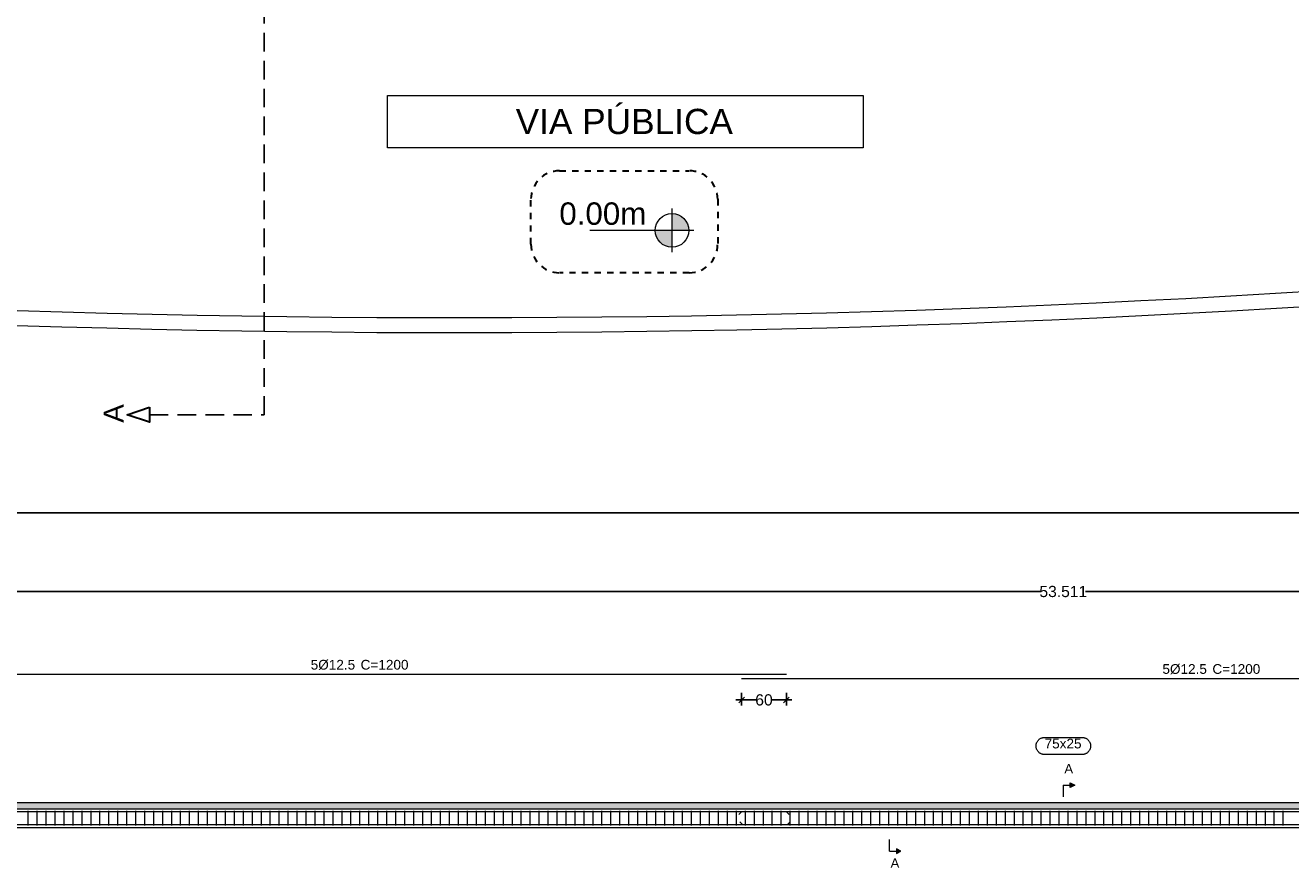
# Model space of a CAD drawing. Header units: millimetres. Extents: x 83 to 471, y -739 to 93.
# Tile 58 of 179: x 127 to 150, y -533 to -518. Entities that reach past the tile are written whole.
import ezdxf
from ezdxf.enums import TextEntityAlignment as Align

# ---------------------------------------------------------------- set-up
doc = ezdxf.new("R2010")
doc.units = ezdxf.units.MM
doc.linetypes.add('CYPE_RAYA', pattern=[0.225, 0.1125, -0.1125])
doc.linetypes.add('TRAZO_INTERIOR_VIGA', pattern=[0.375, 0.25, -0.125])
for name, color, linetype, lineweight in [('A-FLOR', 7, 'Continuous', 9), ('ARM_LONGITUDINAL_Ø12_5', 7, 'Continuous', 9), ('ARM_TRANSVERSAL_Ø6_3', 7, 'Continuous', 9), ('COTA', 7, 'Continuous', 20), ('COTAS', 250, 'Continuous', 5), ('ELE_CONT_MUROS_SOBRE_VAO', 7, 'Continuous', 0), ('ELE_CONT_VIG_CONCRETO', 7, 'Continuous', 9), ('ELE_COT_COT_ARM', 7, 'Continuous', 9), ('ELE_REF_LINHAS_MARCAS_PLANTA', 7, 'Continuous', 9), ('ELE_REF_MARCAS_PLANTA', 7, 'Continuous', 9), ('ELE_REF_REF_NOME', 7, 'Continuous', 9), ('ELE_REF_TEXTO_REF_NOME', 7, 'Continuous', 9), ('L1', 7, 'Continuous', 9), ('OT_SEC_LAJE', 7, 'Continuous', 20), ('PECA_COMPLETA', 7, 'Continuous', 0), ('POR_ARM_LONG_ARM_TEXTOS', 7, 'Continuous', 9), ('POR_ARM_LONG_TXT_COMP', 7, 'Continuous', 9), ('SAP_DIMENSION_Y_ARM', 7, 'Continuous', 0)]:
    doc.layers.add(name, color=color, linetype=linetype, lineweight=lineweight)
doc.layers.add('RAMPA', color=253, linetype='Continuous')
doc.styles.add('Arial', font='arial.ttf')
doc.dimstyles.new('cype_oblique', dxfattribs={"dimtxt": 0.2, "dimasz": 0.1, "dimexe": 0.1, "dimexo": 0.1, "dimgap": 0, "dimtad": 0, "dimdec": 0, "dimlfac": 30, "dimzin": 0, "dimdsep": 46, "dimtxsty": 'Arial', "dimblk1": 'OBLIQUE', "dimblk2": 'OBLIQUE', "dimsah": 1, "dimcen": 0.09, "dimdle": 0.1, "dimadec": 0, "dimazin": 0, "dimtfac": 1, "dimtdec": 0, "dimtofl": 0, "dimtmove": 2, "dimatfit": 3, "dimfxl": 1, "dimtolj": 1, "dimtzin": 0, "dimarcsym": 0})

# ---------------------------------------------------------------- blocks, each defined once
blk = doc.blocks.new('ililil')
at = {"layer": 'COTA', "linetype": 'ByBlock'}
h = blk.add_hatch(color=1, dxfattribs=at)
h.dxf.hatch_style = 1
h.paths.add_polyline_path([(0.1125, 0), (0, 0), (0, -0.1125, 0.41421356), (0.1125, 0)])
h.paths.add_polyline_path([(0, 0), (0, 0.1125, 0.41421356), (-0.1125, 0), (0, 0)])
at = {"layer": 'COTA', "color": 1}
for p, q in [((0, 0.14625), (0, -0.551175)), ((0.14625, 0), (-0.14625, 0))]:
    blk.add_line(p, q, dxfattribs=at)
at = {"layer": 'COTA', "color": 1, "linetype": 'ByBlock'}
blk.add_circle((0, 0), 0.1125, dxfattribs=at)
blk = doc.blocks.new('G$C64FE85D2')
at = {"layer": 'OT_SEC_LAJE', "lineweight": 30}
blk.add_lwpolyline([(-6.645, -37.849), (-6.645, -38.049), (-6.945, -37.949), (-6.645, -37.849)], close=True, dxfattribs=at)
at = {"layer": 'RAMPA', "linetype": 'TRAZO_INTERIOR_VIGA'}
blk.add_lwpolyline([(-6.645, -37.949), (-5.106, -37.949), (-5.106, -17.767), (-1.619, -17.767), (-1.619, -3.88), (-5.106, -3.88), (-5.106, 3.866), (-6.356, 3.866)], dxfattribs=at)
at = {"layer": 'OT_SEC_LAJE', "lineweight": 30, "style": 'Arial', "text_generation_flag": 2}
blk.add_text('A', height=0.267, rotation=90, dxfattribs=at).set_placement((-6.993, -37.807))
blk = doc.blocks.new('_OBLIQUE')
at = {"color": 0, "linetype": 'ByBlock', "lineweight": -2}
blk.add_line((-0.5, -0.5), (0.5, 0.5), dxfattribs=at)
blk = doc.blocks.new('*D5210')
at = {"layer": 'Defpoints', "color": 0}
for p in [(0, 3.772), (0, 3.772), (71.348, 3.772)]:
    blk.add_point(p, dxfattribs=at)
at = {"layer": 'L1', "color": 0, "lineweight": -2}
for p, q in [((-0.1, 3.772), (35.278, 3.772)), ((0, 3.772), (0, 3.772)), ((71.448, 3.772), (36.07, 3.772)), ((71.348, 3.772), (71.348, 3.772))]:
    blk.add_line(p, q, dxfattribs=at)
at = {"layer": 'L1', "color": 0, "linetype": 'ByBlock', "lineweight": -2, "xscale": 0.1, "yscale": 0.1, "zscale": 0.1, "rotation": 180}
blk.add_blockref('_OBLIQUE', (0, 3.772), dxfattribs=at)
at = {"layer": 'L1', "color": 0, "linetype": 'ByBlock', "lineweight": -2, "xscale": 0.1, "yscale": 0.1, "zscale": 0.1}
blk.add_blockref('_OBLIQUE', (71.348, 3.772), dxfattribs=at)
at = {"layer": 'L1', "color": 0, "insert": (35.674, 3.772), "char_height": 0.2, "attachment_point": 5, "style": 'Arial'}
blk.add_mtext('\\A1;53.511', dxfattribs=at)
blk = doc.blocks.new('*D5213')
at = {"layer": 'Defpoints', "color": 0}
for p in [(29.931, 2.063), (30.731, 2.063), (30.731, 1.837)]:
    blk.add_point(p, dxfattribs=at)
at = {"layer": 'ELE_COT_COT_ARM', "color": 0, "lineweight": -2}
for p, q in [((29.831, 1.837), (30.188, 1.837)), ((29.931, 1.963), (29.931, 1.737)), ((30.831, 1.837), (30.475, 1.837)), ((30.731, 1.963), (30.731, 1.737))]:
    blk.add_line(p, q, dxfattribs=at)
at = {"layer": 'ELE_COT_COT_ARM', "color": 0, "linetype": 'ByBlock', "lineweight": -2, "xscale": 0.1, "yscale": 0.1, "zscale": 0.1, "rotation": 180}
blk.add_blockref('_OBLIQUE', (29.931, 1.837), dxfattribs=at)
at = {"layer": 'ELE_COT_COT_ARM', "color": 0, "linetype": 'ByBlock', "lineweight": -2, "xscale": 0.1, "yscale": 0.1, "zscale": 0.1}
blk.add_blockref('_OBLIQUE', (30.731, 1.837), dxfattribs=at)
at = {"layer": 'ELE_COT_COT_ARM', "color": 0, "insert": (30.331, 1.837), "char_height": 0.2, "attachment_point": 5, "style": 'Arial'}
blk.add_mtext('\\A1;60', dxfattribs=at)
blk = doc.blocks.new('G$C78186781')
at = {"layer": 'ELE_CONT_MUROS_SOBRE_VAO', "true_color": 0xdad7d3}
blk.add_hatch(color=254, dxfattribs=at).paths.add_polyline_path([(0, -0.107), (71.348, -0.107), (71.348, 0), (0, 0)])
at = {"layer": 'ELE_REF_LINHAS_MARCAS_PLANTA'}
for points in [[(35.796, 0.273), (35.796, 0.355), (35.878, 0.314)], [(32.694, -0.82), (32.694, -0.902), (32.776, -0.861)]]:
    blk.add_hatch(color=256, dxfattribs=at).paths.add_polyline_path(points)
at = {"layer": 'ARM_LONGITUDINAL_Ø12_5'}
for p, q in [((29.931, -0.161), (29.884, -0.208)), ((30.731, -0.161), (30.778, -0.208)), ((29.95, -0.385), (29.903, -0.338)), ((30.75, -0.385), (30.797, -0.338))]:
    blk.add_line(p, q, dxfattribs=at)
for points in [[(30.731, 2.293), (14.731, 2.293)], [(45.931, 2.216), (29.931, 2.216)], [(71.098, -0.385), (71.265, -0.385), (71.284, -0.382), (71.3, -0.371), (71.311, -0.354), (71.315, -0.335), (71.315, -0.211), (71.311, -0.192), (71.3, -0.176), (71.284, -0.165), (71.265, -0.161), (0.083, -0.161), (0.064, -0.165), (0.048, -0.176), (0.037, -0.192), (0.033, -0.211), (0.033, -0.335), (0.037, -0.354), (0.048, -0.371), (0.064, -0.382), (0.083, -0.385), (0.25, -0.385)], [(0.25, -0.161), (0.083, -0.161), (0.064, -0.165), (0.048, -0.176), (0.037, -0.192), (0.033, -0.211), (0.033, -0.335), (0.037, -0.354), (0.048, -0.371), (0.064, -0.382), (0.083, -0.385), (71.265, -0.385), (71.284, -0.382), (71.3, -0.371), (71.311, -0.354), (71.315, -0.335), (71.315, -0.211), (71.311, -0.192), (71.3, -0.176), (71.284, -0.165), (71.265, -0.161), (71.098, -0.161)]]:
    blk.add_lwpolyline(points, dxfattribs=at)
at = {"layer": 'ARM_TRANSVERSAL_Ø6_3'}
for p, q in [((17.194, -0.14), (17.194, -0.407)), ((17.354, -0.14), (17.354, -0.407)), ((17.514, -0.14), (17.514, -0.407)), ((17.674, -0.14), (17.674, -0.407)), ((17.834, -0.14), (17.834, -0.407)), ((17.994, -0.14), (17.994, -0.407)), ((18.154, -0.14), (18.154, -0.407)), ((18.314, -0.14), (18.314, -0.407)), ((18.474, -0.14), (18.474, -0.407)), ((18.634, -0.14), (18.634, -0.407)), ((18.794, -0.14), (18.794, -0.407)), ((18.954, -0.14), (18.954, -0.407)), ((19.114, -0.14), (19.114, -0.407)), ((19.274, -0.14), (19.274, -0.407)), ((19.434, -0.14), (19.434, -0.407)), ((19.594, -0.14), (19.594, -0.407)), ((19.754, -0.14), (19.754, -0.407)), ((19.914, -0.14), (19.914, -0.407)), ((20.074, -0.14), (20.074, -0.407)), ((20.234, -0.14), (20.234, -0.407)), ((20.394, -0.14), (20.394, -0.407)), ((20.554, -0.14), (20.554, -0.407)), ((20.714, -0.14), (20.714, -0.407)), ((20.874, -0.14), (20.874, -0.407)), ((21.034, -0.14), (21.034, -0.407)), ((21.194, -0.14), (21.194, -0.407)), ((21.354, -0.14), (21.354, -0.407)), ((21.514, -0.14), (21.514, -0.407)), ((21.674, -0.14), (21.674, -0.407)), ((21.834, -0.14), (21.834, -0.407)), ((21.994, -0.14), (21.994, -0.407)), ((22.154, -0.14), (22.154, -0.407)), ((22.314, -0.14), (22.314, -0.407)), ((22.474, -0.14), (22.474, -0.407)), ((22.634, -0.14), (22.634, -0.407)), ((22.794, -0.14), (22.794, -0.407)), ((22.954, -0.14), (22.954, -0.407)), ((23.114, -0.14), (23.114, -0.407)), ((23.274, -0.14), (23.274, -0.407)), ((23.434, -0.14), (23.434, -0.407)), ((23.594, -0.14), (23.594, -0.407)), ((23.754, -0.14), (23.754, -0.407)), ((23.914, -0.14), (23.914, -0.407)), ((24.074, -0.14), (24.074, -0.407)), ((24.234, -0.14), (24.234, -0.407)), ((24.394, -0.14), (24.394, -0.407)), ((24.554, -0.14), (24.554, -0.407)), ((24.714, -0.14), (24.714, -0.407)), ((24.874, -0.14), (24.874, -0.407)), ((25.034, -0.14), (25.034, -0.407)), ((25.194, -0.14), (25.194, -0.407)), ((25.354, -0.14), (25.354, -0.407)), ((25.514, -0.14), (25.514, -0.407)), ((25.674, -0.14), (25.674, -0.407)), ((25.834, -0.14), (25.834, -0.407)), ((25.994, -0.14), (25.994, -0.407)), ((26.154, -0.14), (26.154, -0.407)), ((26.314, -0.14), (26.314, -0.407)), ((26.474, -0.14), (26.474, -0.407)), ((26.634, -0.14), (26.634, -0.407)), ((26.794, -0.14), (26.794, -0.407)), ((26.954, -0.14), (26.954, -0.407)), ((27.114, -0.14), (27.114, -0.407)), ((27.274, -0.14), (27.274, -0.407)), ((27.434, -0.14), (27.434, -0.407)), ((27.594, -0.14), (27.594, -0.407)), ((27.754, -0.14), (27.754, -0.407)), ((27.914, -0.14), (27.914, -0.407)), ((28.074, -0.14), (28.074, -0.407)), ((28.234, -0.14), (28.234, -0.407)), ((28.394, -0.14), (28.394, -0.407)), ((28.554, -0.14), (28.554, -0.407)), ((28.714, -0.14), (28.714, -0.407)), ((28.874, -0.14), (28.874, -0.407)), ((29.034, -0.14), (29.034, -0.407)), ((29.194, -0.14), (29.194, -0.407)), ((29.354, -0.14), (29.354, -0.407)), ((29.514, -0.14), (29.514, -0.407)), ((29.674, -0.14), (29.674, -0.407)), ((29.834, -0.14), (29.834, -0.407)), ((29.994, -0.14), (29.994, -0.407)), ((30.154, -0.14), (30.154, -0.407)), ((30.314, -0.14), (30.314, -0.407)), ((30.474, -0.14), (30.474, -0.407)), ((30.634, -0.14), (30.634, -0.407)), ((30.794, -0.14), (30.794, -0.407)), ((30.954, -0.14), (30.954, -0.407)), ((31.114, -0.14), (31.114, -0.407)), ((31.274, -0.14), (31.274, -0.407)), ((31.434, -0.14), (31.434, -0.407)), ((31.594, -0.14), (31.594, -0.407)), ((31.754, -0.14), (31.754, -0.407)), ((31.914, -0.14), (31.914, -0.407)), ((32.074, -0.14), (32.074, -0.407)), ((32.234, -0.14), (32.234, -0.407)), ((32.394, -0.14), (32.394, -0.407)), ((32.554, -0.14), (32.554, -0.407)), ((32.714, -0.14), (32.714, -0.407)), ((32.874, -0.14), (32.874, -0.407)), ((33.034, -0.14), (33.034, -0.407)), ((33.194, -0.14), (33.194, -0.407)), ((33.354, -0.14), (33.354, -0.407)), ((33.514, -0.14), (33.514, -0.407)), ((33.674, -0.14), (33.674, -0.407)), ((33.834, -0.14), (33.834, -0.407)), ((33.994, -0.14), (33.994, -0.407)), ((34.154, -0.14), (34.154, -0.407)), ((34.314, -0.14), (34.314, -0.407)), ((34.474, -0.14), (34.474, -0.407)), ((34.634, -0.14), (34.634, -0.407)), ((34.794, -0.14), (34.794, -0.407)), ((34.954, -0.14), (34.954, -0.407)), ((35.114, -0.14), (35.114, -0.407)), ((35.274, -0.14), (35.274, -0.407)), ((35.434, -0.14), (35.434, -0.407)), ((35.594, -0.14), (35.594, -0.407)), ((35.754, -0.14), (35.754, -0.407)), ((35.914, -0.14), (35.914, -0.407)), ((36.074, -0.14), (36.074, -0.407)), ((36.234, -0.14), (36.234, -0.407)), ((36.394, -0.14), (36.394, -0.407)), ((36.554, -0.14), (36.554, -0.407)), ((36.714, -0.14), (36.714, -0.407)), ((36.874, -0.14), (36.874, -0.407)), ((37.034, -0.14), (37.034, -0.407)), ((37.194, -0.14), (37.194, -0.407)), ((37.354, -0.14), (37.354, -0.407)), ((37.514, -0.14), (37.514, -0.407)), ((37.674, -0.14), (37.674, -0.407)), ((37.834, -0.14), (37.834, -0.407)), ((37.994, -0.14), (37.994, -0.407)), ((38.154, -0.14), (38.154, -0.407)), ((38.314, -0.14), (38.314, -0.407)), ((38.474, -0.14), (38.474, -0.407)), ((38.634, -0.14), (38.634, -0.407)), ((38.794, -0.14), (38.794, -0.407)), ((38.954, -0.14), (38.954, -0.407)), ((39.114, -0.14), (39.114, -0.407)), ((39.274, -0.14), (39.274, -0.407)), ((39.434, -0.14), (39.434, -0.407)), ((39.594, -0.14), (39.594, -0.407))]:
    blk.add_line(p, q, dxfattribs=at)
at = {"layer": 'ELE_CONT_MUROS_SOBRE_VAO', "color": 254, "true_color": 0xdad7d3}
blk.add_lwpolyline([(0, -0.107), (71.348, -0.107), (71.348, 0), (0, 0)], close=True, dxfattribs=at)
at = {"layer": 'ELE_CONT_MUROS_SOBRE_VAO'}
blk.add_lwpolyline([(0, -0.107), (71.348, -0.107), (71.348, 0), (0, 0)], dxfattribs=at)
at = {"layer": 'ELE_CONT_VIG_CONCRETO'}
for p, q in [((0, -0.107), (71.348, -0.107)), ((0, -0.44), (71.348, -0.44))]:
    blk.add_line(p, q, dxfattribs=at)
at = {"layer": 'ELE_REF_LINHAS_MARCAS_PLANTA'}
for p, q in [((35.674, 0.314), (35.674, 0.11)), ((35.674, 0.314), (35.796, 0.314)), ((32.572, -0.861), (32.572, -0.657)), ((32.572, -0.861), (32.694, -0.861))]:
    blk.add_line(p, q, dxfattribs=at)
for points in [[(35.796, 0.273), (35.796, 0.355), (35.878, 0.314)], [(32.694, -0.82), (32.694, -0.902), (32.776, -0.861)]]:
    blk.add_lwpolyline(points, close=True, dxfattribs=at)
at = {"layer": 'ELE_REF_REF_NOME'}
blk.add_lwpolyline([(36.008, 1.168), (36.018, 1.168), (36.028, 1.167), (36.039, 1.165), (36.048, 1.163), (36.058, 1.16), (36.068, 1.156), (36.077, 1.152), (36.086, 1.147), (36.095, 1.141), (36.103, 1.135), (36.111, 1.129), (36.118, 1.122), (36.125, 1.114), (36.131, 1.106), (36.137, 1.098), (36.142, 1.089), (36.147, 1.08), (36.151, 1.07), (36.154, 1.061), (36.157, 1.051), (36.159, 1.041), (36.16, 1.031), (36.161, 1.02), (36.161, 1.01), (36.16, 1), (36.159, 0.99), (36.157, 0.98), (36.154, 0.97), (36.151, 0.96), (36.147, 0.951), (36.142, 0.942), (36.137, 0.933), (36.131, 0.925), (36.125, 0.917), (36.118, 0.909), (36.111, 0.902), (36.103, 0.895), (36.095, 0.889), (36.086, 0.884), (36.077, 0.879), (36.068, 0.874), (36.058, 0.871), (36.048, 0.868), (36.039, 0.865), (36.028, 0.864), (36.018, 0.863), (36.008, 0.862), (35.34, 0.862), (35.33, 0.863), (35.32, 0.864), (35.309, 0.865), (35.3, 0.868), (35.29, 0.871), (35.28, 0.874), (35.271, 0.879), (35.262, 0.884), (35.253, 0.889), (35.245, 0.895), (35.237, 0.902), (35.23, 0.909), (35.223, 0.917), (35.217, 0.925), (35.211, 0.933), (35.206, 0.942), (35.201, 0.951), (35.197, 0.96), (35.194, 0.97), (35.191, 0.98), (35.189, 0.99), (35.188, 1), (35.187, 1.01), (35.187, 1.02), (35.188, 1.031), (35.189, 1.041), (35.191, 1.051), (35.194, 1.061), (35.197, 1.07), (35.201, 1.08), (35.206, 1.089), (35.211, 1.098), (35.217, 1.106), (35.223, 1.114), (35.23, 1.122), (35.237, 1.129), (35.245, 1.135), (35.253, 1.141), (35.262, 1.147), (35.271, 1.152), (35.28, 1.156), (35.29, 1.16), (35.3, 1.163), (35.309, 1.165), (35.32, 1.167), (35.33, 1.168), (35.34, 1.168), (36.008, 1.168)], close=True, dxfattribs=at)
at = {"layer": 'ELE_REF_MARCAS_PLANTA', "style": 'Arial'}
for p in [(35.693, 0.527), (32.591, -1.157)]:
    blk.add_text('A', height=0.167, dxfattribs=at).set_placement(p)
at = {"layer": 'ELE_REF_TEXTO_REF_NOME', "style": 'Arial'}
blk.add_text('75x25', height=0.1733, dxfattribs=at).set_placement((35.34, 0.972))
at = {"layer": 'POR_ARM_LONG_ARM_TEXTOS', "style": 'Arial'}
for p in [(22.241, 2.379), (37.443, 2.303)]:
    blk.add_text('5%%c12.5', height=0.1733, dxfattribs=at).set_placement(p)
at = {"layer": 'POR_ARM_LONG_TXT_COMP', "style": 'Arial'}
for p in [(23.065, 2.379), (38.268, 2.303)]:
    blk.add_text(' C=1200', height=0.1733, dxfattribs=at).set_placement(p)
at = {"layer": 'ELE_COT_COT_ARM'}
dim = blk.add_aligned_dim(p1=(29.931, 2.063), p2=(30.731, 2.063), distance=-0.226, text='60', dimstyle='cype_oblique', dxfattribs=at)
dim.commit()
dim.dimension.update_dxf_attribs({"geometry": '*D5213', "text_midpoint": (30.331, 1.837)})
at = {"layer": 'L1'}
dim = blk.add_aligned_dim(p1=(71.348, 3.772), p2=(0, 3.772), distance=0, text='53.511', dimstyle='cype_oblique', override={"dimexe": 0, "dimexo": 0}, dxfattribs=at)
dim.commit()
dim.dimension.update_dxf_attribs({"geometry": '*D5210', "text_midpoint": (35.674, 3.772)})

msp = doc.modelspace()

# ---------------------------------------------------------------- linework, layer by layer
msp.add_line((96.62457, -526.29053), (194.51797, -526.29053))
at = {"layer": 'A-FLOR'}
for radius in [242.94548, 243.21216]:
    msp.add_arc((135.08941, -279.8617), radius, 266.2375558, 278.3547637, dxfattribs=at)
at = {"layer": 'PECA_COMPLETA'}
msp.add_lwpolyline([(133.78062, -518.84215), (142.27012, -518.84215), (142.27012, -519.77343), (133.78062, -519.77343)], close=True, dxfattribs=at)
at = {"layer": 'PECA_COMPLETA', "linetype": 'CYPE_RAYA', "lineweight": 30}
msp.add_lwpolyline([(136.84944, -520.18484), (139.16307, -520.18484, -0.41421356), (139.67286, -520.69463), (139.67286, -521.49688, -0.41421356), (139.16307, -522.00666), (136.84944, -522.00666, -0.41421356), (136.33966, -521.49688), (136.33966, -520.69463, -0.41421356)], format="xyb", close=True, dxfattribs=at)

# ---------------------------------------------------------------- block references
msp.add_blockref('G$C78186781', (110.16802, -531.46849))
at = {"layer": 'COTAS', "xscale": 1.330508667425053, "yscale": 1.330508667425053, "zscale": 1.330508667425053}
msp.add_blockref('G$C64FE85D2', (138.37313, -474.04909), dxfattribs=at)
at = {"layer": 'COTAS', "xscale": 2.666800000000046, "yscale": 2.666800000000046, "zscale": 2.666800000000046, "rotation": 270}
msp.add_blockref('ililil', (138.85845, -521.25041), dxfattribs=at)

# ---------------------------------------------------------------- texts
at = {"layer": 'COTAS', "lineweight": 9, "style": 'Arial'}
msp.add_text('0.00m', height=0.40002, dxfattribs=at).set_placement((137.62283, -521.14975), align=Align.CENTER)
at = {"layer": 'SAP_DIMENSION_Y_ARM', "lineweight": 9, "insert": (138.00626, -519.30779), "char_height": 0.45, "width": 8.1218261, "attachment_point": 5, "style": 'Arial'}
msp.add_mtext('VIA PÚBLICA', dxfattribs=at)

doc.saveas('drawing.dxf')
